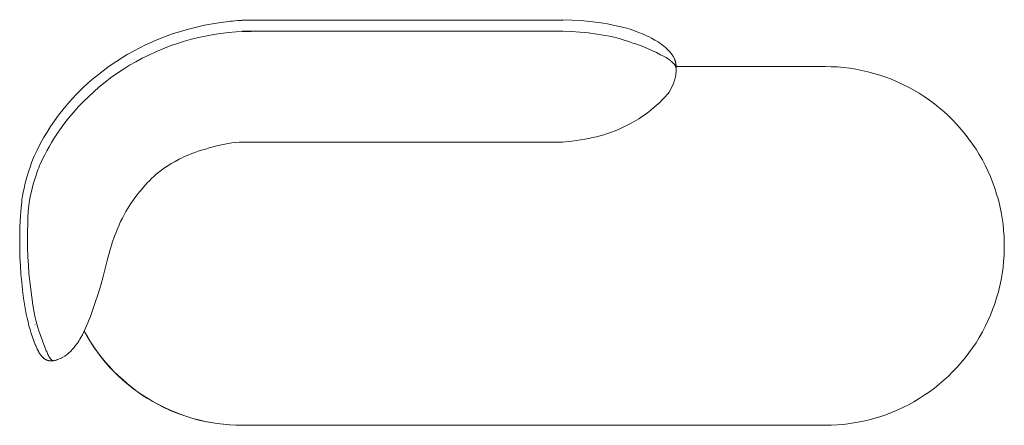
# Model space of a CAD drawing. Header units: millimetres. Extents: x -3843 to -267, y -13382 to -11314.
# Tile 4 of 6: x -2178 to -278, y -13374 to -12591. Entities that reach past the tile are written whole.
import ezdxf

# ---------------------------------------------------------------- set-up
doc = ezdxf.new("R2010")
doc.units = ezdxf.units.MM
doc.layers.add('Default', color=7, linetype='Continuous', lineweight=18, true_color=0x000000)

msp = doc.modelspace()

# ---------------------------------------------------------------- linework, layer by layer
at = {"layer": 'Default'}
for p, q in [((-1790, -12596.5), (-1805.8, -12598.9)), ((-1774.1, -12594.6), (-1790, -12596.5)), ((-1770.8, -12594.2), (-1774.1, -12594.6)), ((-1767.4, -12593.8), (-1770.8, -12594.2)), ((-1762.7, -12593.3), (-1767.4, -12593.8)), ((-1756.8, -12592.8), (-1762.7, -12593.3)), ((-1749.7, -12592.4), (-1756.8, -12592.8)), ((-1741.2, -12592.1), (-1749.7, -12592.4)), ((-1748.8, -12591.9), (-1129.7, -12591.9)), ((-1731.5, -12591.9), (-1741.2, -12592.1)), ((-1129.7, -12591.2), (-1112.4, -12591.8)), ((-1112.4, -12591.8), (-1095.2, -12592.9)), ((-1095.2, -12592.9), (-1078.1, -12594.4)), ((-1078.1, -12594.4), (-1061, -12596.5)), ((-1061, -12596.5), (-1052.4, -12597.8)), ((-1868, -12613.7), (-1883.2, -12618.6)), ((-1852.6, -12609.2), (-1868, -12613.7)), ((-1837.1, -12605.3), (-1852.6, -12609.2)), ((-1821.5, -12601.9), (-1837.1, -12605.3)), ((-1805.8, -12598.9), (-1821.5, -12601.9)), ((-1789.6, -12617.8), (-1774.9, -12616.1)), ((-1774.9, -12616.1), (-1760.1, -12614.8)), ((-1760.1, -12614.8), (-1746.5, -12614.1)), ((-1129.8, -12613.6), (-1748.6, -12613.6)), ((-1746.5, -12614.1), (-1731.5, -12613.7)), ((-1130.3, -12613.6), (-1113.5, -12614.2)), ((-1113.5, -12614.2), (-1097, -12615.3)), ((-1097, -12615.3), (-1080.5, -12616.8)), ((-1052.4, -12597.8), (-1043.9, -12599.2)), ((-1043.9, -12599.2), (-1035.3, -12600.8)), ((-1035.3, -12600.8), (-1026.7, -12602.7)), ((-1026.7, -12602.7), (-1018, -12604.7)), ((-1018, -12604.7), (-1009.3, -12607)), ((-1009.3, -12607), (-1000.3, -12609.7)), ((-1000.3, -12609.7), (-991.5, -12612.7)), ((-991.5, -12612.7), (-986.8, -12614.4)), ((-986.8, -12614.4), (-982.1, -12616.2)), ((-1913.2, -12629.8), (-1927.8, -12636.2)), ((-1898.3, -12624), (-1913.2, -12629.8)), ((-1883.2, -12618.6), (-1898.3, -12624)), ((-1873.4, -12636.9), (-1860, -12632.7)), ((-1860, -12632.7), (-1846.5, -12629)), ((-1846.5, -12629), (-1832.9, -12625.6)), ((-1832.9, -12625.6), (-1819.2, -12622.7)), ((-1819.2, -12622.7), (-1803.5, -12619.8)), ((-1803.5, -12619.8), (-1789.6, -12617.8)), ((-1080.5, -12616.8), (-1064.2, -12618.9)), ((-1064.2, -12618.9), (-1056.1, -12620.1)), ((-1056.1, -12620.1), (-1048, -12621.6)), ((-1048, -12621.6), (-1039.9, -12623.2)), ((-1039.9, -12623.2), (-1031.8, -12624.9)), ((-1031.8, -12624.9), (-1025.7, -12626.4)), ((-1025.7, -12626.4), (-1019.6, -12628.1)), ((-1019.6, -12628.1), (-1013.5, -12629.8)), ((-1013.5, -12629.8), (-1007.3, -12631.8)), ((-1007.3, -12631.8), (-1001.2, -12633.9)), ((-1001.2, -12633.9), (-994.9, -12636.2)), ((-982.1, -12616.2), (-977.6, -12618)), ((-977.6, -12618), (-973.1, -12620)), ((-973.1, -12620), (-968.4, -12622.1)), ((-968.4, -12622.1), (-963.6, -12624.4)), ((-963.6, -12624.4), (-959, -12626.8)), ((-959, -12626.8), (-952.3, -12630.5)), ((-952.3, -12630.5), (-950.1, -12631.8)), ((-950.1, -12631.8), (-946.2, -12634.1)), ((-946.2, -12634.1), (-942.7, -12636.4)), ((-1934.1, -12639.1), (-1970.5, -12658.3)), ((-1927.8, -12636.2), (-1934.1, -12639.1)), ((-1929.1, -12659.3), (-1915.5, -12653)), ((-1915.5, -12653), (-1901.6, -12647.2)), ((-1901.6, -12647.2), (-1887.6, -12641.8)), ((-1887.6, -12641.8), (-1873.4, -12636.9)), ((-994.9, -12636.2), (-991.6, -12637.3)), ((-991.6, -12637.3), (-979.9, -12641.1)), ((-979.9, -12641.1), (-970.8, -12644.8)), ((-970.8, -12644.8), (-961.8, -12648.9)), ((-961.8, -12648.9), (-956.6, -12651.4)), ((-956.6, -12651.4), (-949.4, -12654.6)), ((-942.7, -12636.4), (-940.9, -12637.6)), ((-940.9, -12637.6), (-939.1, -12638.9)), ((-939.1, -12638.9), (-937.5, -12640.1)), ((-937.5, -12640.1), (-935.8, -12641.4)), ((-935.8, -12641.4), (-934.2, -12642.7)), ((-934.2, -12642.7), (-932.6, -12644)), ((-932.6, -12644), (-930.5, -12646)), ((-930.5, -12646), (-928.4, -12647.9)), ((-928.4, -12647.9), (-926.6, -12649.8)), ((-926.6, -12649.8), (-924.9, -12651.6)), ((-924.9, -12651.6), (-923.1, -12653.6)), ((-923.1, -12653.6), (-921.6, -12655.5)), ((-1990.9, -12671), (-2005.1, -12680.6)), ((-1970.5, -12658.3), (-1990.9, -12671)), ((-1966.1, -12679.2), (-1954, -12672.2)), ((-1954, -12672.2), (-1941.6, -12665.5)), ((-1941.6, -12665.5), (-1929.1, -12659.3)), ((-949.4, -12654.6), (-941.2, -12658.7)), ((-941.2, -12658.7), (-937.1, -12660.7)), ((-937.1, -12660.7), (-933.2, -12662.9)), ((-933.2, -12662.9), (-930.7, -12664.4)), ((-930.7, -12664.4), (-928.2, -12665.9)), ((-928.2, -12665.9), (-926.1, -12667.3)), ((-926.1, -12667.3), (-924.1, -12668.8)), ((-924.1, -12668.8), (-922.2, -12670.2)), ((-922.2, -12670.2), (-921.3, -12670.9)), ((-921.6, -12655.5), (-920.2, -12657.3)), ((-921.3, -12670.9), (-920.4, -12671.6)), ((-920.4, -12671.6), (-919.7, -12672.3)), ((-920.2, -12657.3), (-918.9, -12659.1)), ((-919.7, -12672.3), (-918.9, -12672.9)), ((-918.9, -12659.1), (-918.3, -12660)), ((-918.9, -12672.9), (-918.3, -12673.5)), ((-918.3, -12660), (-917.7, -12661)), ((-917.7, -12661), (-917.1, -12661.9)), ((-917.1, -12661.9), (-916.5, -12663)), ((-916.5, -12663), (-915.9, -12664)), ((-915.9, -12664), (-915.4, -12665.1)), ((-915.4, -12665.1), (-914.8, -12666.3)), ((-914.8, -12666.3), (-914.3, -12667.5)), ((-914.3, -12667.5), (-914, -12668.2)), ((-914, -12668.2), (-913.7, -12669)), ((-913.7, -12669), (-913.3, -12670.1)), ((-913.3, -12670.1), (-912.9, -12671.4)), ((-912.9, -12671.4), (-912.7, -12672.1)), ((-912.7, -12672.1), (-912.5, -12672.8)), ((-912.5, -12672.8), (-912.3, -12673.5)), ((-2005.1, -12680.6), (-2037.5, -12705.9)), ((-1990.5, -12694.9), (-1978, -12686.6)), ((-1978, -12686.6), (-1966.1, -12679.2)), ((-918.3, -12673.5), (-917.6, -12674.2)), ((-917.6, -12674.2), (-917, -12674.8)), ((-917, -12674.8), (-916.4, -12675.4)), ((-916.4, -12675.4), (-915.9, -12676)), ((-915.9, -12676), (-915.4, -12676.6)), ((-915.4, -12676.6), (-914.9, -12677.2)), ((-914.9, -12677.2), (-914.4, -12677.8)), ((-914.4, -12677.8), (-914.2, -12678.1)), ((-914.2, -12678.1), (-914, -12678.4)), ((-914, -12678.4), (-913.8, -12678.7)), ((-913.8, -12678.7), (-913.6, -12679)), ((-913.6, -12679), (-913.3, -12679.3)), ((-913.3, -12679.3), (-913.1, -12679.7)), ((-913.1, -12679.7), (-913, -12680)), ((-913, -12680), (-912.8, -12680.3)), ((-912.8, -12680.3), (-912.7, -12680.6)), ((-912.7, -12680.6), (-912.5, -12680.9)), ((-912.5, -12680.9), (-912.4, -12681.2)), ((-912.4, -12681.2), (-912.3, -12681.6)), ((-912.3, -12673.5), (-912.2, -12674.2)), ((-912.3, -12681.6), (-912.1, -12681.9)), ((-912.2, -12674.2), (-912, -12674.9)), ((-912.1, -12681.9), (-912, -12682.3)), ((-912, -12674.9), (-911.9, -12675.7)), ((-912, -12682.3), (-911.9, -12682.7)), ((-911.9, -12675.7), (-911.7, -12676.5)), ((-911.9, -12682.7), (-911.7, -12683.1)), ((-911.7, -12676.5), (-911.6, -12677.3)), ((-911.7, -12683.1), (-911.6, -12683.6)), ((-911.6, -12677.3), (-911.5, -12678.2)), ((-911.6, -12683.6), (-911.5, -12684)), ((-911.5, -12678.2), (-911.4, -12679)), ((-911.5, -12681.6), (-624, -12681.6)), ((-911.5, -12684), (-911.4, -12684.5)), ((-911.4, -12679), (-911.3, -12679.9)), ((-911.4, -12684.5), (-911.3, -12685.1)), ((-911.3, -12691), (-911.4, -12692.6)), ((-911.3, -12679.9), (-911.2, -12680.8)), ((-911.3, -12685.1), (-911.2, -12685.6)), ((-911.1, -12688.3), (-911.3, -12691)), ((-911.2, -12680.8), (-911.1, -12682)), ((-911.2, -12685.6), (-911.2, -12686.1)), ((-911.2, -12686.1), (-911.1, -12686.9)), ((-911.1, -12682), (-911.1, -12683.2)), ((-911.1, -12683.2), (-911, -12684.5)), ((-911, -12685.7), (-911.1, -12687)), ((-911.1, -12686.9), (-911, -12687.7)), ((-911.1, -12687), (-911.1, -12688.3)), ((-911, -12690.3), (-911.1, -12691.1)), ((-911, -12684.5), (-911, -12685.7)), ((-911, -12687.7), (-911, -12688.6)), ((-911, -12688.6), (-911, -12689.4)), ((-911, -12689.4), (-911, -12690.3)), ((-624, -12681.6), (-612.1, -12681.8)), ((-612.1, -12681.8), (-600.2, -12682.4)), ((-600.2, -12682.4), (-588.3, -12683.4)), ((-588.3, -12683.4), (-576.4, -12684.9)), ((-576.4, -12684.9), (-564.6, -12686.7)), ((-564.6, -12686.7), (-552.9, -12689)), ((-552.9, -12689), (-541.2, -12691.6)), ((-541.2, -12691.6), (-529.7, -12694.7)), ((-2037.5, -12705.9), (-2046.6, -12713.9)), ((-2013.8, -12712.1), (-2002.7, -12703.6)), ((-2002.7, -12703.6), (-1990.5, -12694.9)), ((-914.9, -12710), (-915.7, -12712.2)), ((-914.3, -12707.9), (-914.9, -12710)), ((-913.7, -12705.7), (-914.3, -12707.9)), ((-913.2, -12703.5), (-913.7, -12705.7)), ((-912.8, -12702), (-913.2, -12703.5)), ((-912.5, -12700.4), (-912.8, -12702)), ((-912.2, -12698.9), (-912.5, -12700.4)), ((-912, -12697.3), (-912.2, -12698.9)), ((-911.8, -12695.7), (-912, -12697.3)), ((-911.6, -12694.1), (-911.8, -12695.7)), ((-911.4, -12692.6), (-911.6, -12694.1)), ((-529.7, -12694.7), (-518.2, -12698.2)), ((-518.2, -12698.2), (-506.9, -12702)), ((-506.9, -12702), (-495.8, -12706.2)), ((-495.8, -12706.2), (-484.7, -12710.9)), ((-484.7, -12710.9), (-473.9, -12715.9)), ((-2056.9, -12723.5), (-2066.9, -12733.4)), ((-2046.6, -12713.9), (-2056.9, -12723.5)), ((-2035.2, -12730.1), (-2024.6, -12720.9)), ((-2024.6, -12720.9), (-2013.8, -12712.1)), ((-918.4, -12719), (-924.9, -12730.9)), ((-915.7, -12712.2), (-918.4, -12719)), ((-473.9, -12715.9), (-463.2, -12721.2)), ((-463.2, -12721.2), (-452.7, -12727)), ((-452.7, -12727), (-442.5, -12733.1)), ((-2076.5, -12743.6), (-2085.8, -12754.1)), ((-2066.9, -12733.4), (-2076.5, -12743.6)), ((-2055.5, -12749.4), (-2045.5, -12739.7)), ((-2045.5, -12739.7), (-2035.2, -12730.1)), ((-938.4, -12746.1), (-943.7, -12751.3)), ((-933, -12740.5), (-938.4, -12746.1)), ((-927.6, -12734.5), (-933, -12740.5)), ((-924.9, -12730.9), (-927.6, -12734.5)), ((-442.5, -12733.1), (-432.4, -12739.5)), ((-432.4, -12739.5), (-422.6, -12746.3)), ((-422.6, -12746.3), (-413, -12753.4)), ((-2094.8, -12764.9), (-2103.1, -12775.6)), ((-2085.8, -12754.1), (-2094.8, -12764.9)), ((-2074.3, -12769.9), (-2065, -12759.5)), ((-2065, -12759.5), (-2055.5, -12749.4)), ((-959.2, -12765.1), (-964.2, -12769.1)), ((-954.1, -12760.8), (-959.2, -12765.1)), ((-948.9, -12756.2), (-954.1, -12760.8)), ((-943.7, -12751.3), (-948.9, -12756.2)), ((-413, -12753.4), (-403.6, -12760.9)), ((-403.6, -12760.9), (-394.6, -12768.6)), ((-2110.9, -12786.2), (-2118.3, -12797)), ((-2103.1, -12775.6), (-2110.9, -12786.2)), ((-2092.8, -12792.8), (-2083.9, -12781.4)), ((-2083.9, -12781.4), (-2074.3, -12769.9)), ((-988.1, -12785.3), (-992.6, -12787.9)), ((-983.5, -12782.5), (-988.1, -12785.3)), ((-978.8, -12779.5), (-983.5, -12782.5)), ((-974, -12776.3), (-978.8, -12779.5)), ((-969.1, -12772.8), (-974, -12776.3)), ((-964.2, -12769.1), (-969.1, -12772.8)), ((-394.6, -12768.6), (-385.7, -12776.7)), ((-385.7, -12776.7), (-377.2, -12785.1)), ((-377.2, -12785.1), (-369, -12793.7)), ((-2118.3, -12797), (-2125.3, -12808.1)), ((-2104.9, -12809.8), (-2100.8, -12803.8)), ((-2100.8, -12803.8), (-2092.8, -12792.8)), ((-1029, -12805.5), (-1036.3, -12808.3)), ((-1021.5, -12802.3), (-1029, -12805.5)), ((-1013.7, -12798.8), (-1021.5, -12802.3)), ((-1005.6, -12794.8), (-1013.7, -12798.8)), ((-997, -12790.4), (-1005.6, -12794.8)), ((-992.6, -12787.9), (-997, -12790.4)), ((-369, -12793.7), (-361.1, -12802.7)), ((-361.1, -12802.7), (-353.5, -12811.9)), ((-2132, -12819.4), (-2138.4, -12830.9)), ((-2125.3, -12808.1), (-2132, -12819.4)), ((-2116.7, -12828.4), (-2112.7, -12821.8)), ((-2112.7, -12821.8), (-2108.8, -12815.8)), ((-2108.8, -12815.8), (-2104.9, -12809.8)), ((-1095.9, -12823.1), (-1112.7, -12825.5)), ((-1087.8, -12821.7), (-1095.9, -12823.1)), ((-1080, -12820.2), (-1087.8, -12821.7)), ((-1072.4, -12818.6), (-1080, -12820.2)), ((-1065, -12816.9), (-1072.4, -12818.6)), ((-1057.7, -12815), (-1065, -12816.9)), ((-1050.6, -12813), (-1057.7, -12815)), ((-1043.5, -12810.8), (-1050.6, -12813)), ((-1036.3, -12808.3), (-1043.5, -12810.8)), ((-353.5, -12811.9), (-346.2, -12821.4)), ((-346.2, -12821.4), (-339.2, -12831.1)), ((-2144.3, -12842.6), (-2149.9, -12854.5)), ((-2138.4, -12830.9), (-2144.3, -12842.6)), ((-2125.6, -12844.2), (-2121.3, -12836.3)), ((-2121.3, -12836.3), (-2116.7, -12828.4)), ((-1827, -12842.9), (-1833.7, -12845)), ((-1819.8, -12840.7), (-1827, -12842.9)), ((-1812.1, -12838.5), (-1819.8, -12840.7)), ((-1795.2, -12834.2), (-1812.1, -12838.5)), ((-1775.9, -12830), (-1795.2, -12834.2)), ((-1775.9, -12830), (-1768.5, -12829)), ((-1768.5, -12829), (-1775.9, -12830)), ((-1761.1, -12828.2), (-1768.5, -12829)), ((-1768.5, -12829), (-1761.1, -12828.3)), ((-1761.1, -12828.3), (-1753.7, -12827.7)), ((-1753.7, -12827.7), (-1761.1, -12828.2)), ((-1746.2, -12827.3), (-1753.7, -12827.7)), ((-1753.7, -12827.7), (-1746.2, -12827.4)), ((-1130.7, -12827.5), (-1748.8, -12827.5)), ((-1746.2, -12827.4), (-1738.8, -12827.2)), ((-1738.8, -12827.2), (-1746.2, -12827.3)), ((-1112.7, -12825.5), (-1130.7, -12827.5)), ((-339.2, -12831.1), (-332.6, -12841)), ((-332.6, -12841), (-326.3, -12851.2)), ((-2149.9, -12854.5), (-2155.1, -12866.6)), ((-2137.7, -12868.5), (-2133.9, -12860.3)), ((-2133.9, -12860.3), (-2129.8, -12852.2)), ((-2129.8, -12852.2), (-2125.6, -12844.2)), ((-1870.3, -12860.4), (-1878.3, -12864.7)), ((-1866, -12858.2), (-1870.3, -12860.4)), ((-1861.4, -12856), (-1866, -12858.2)), ((-1856.6, -12853.8), (-1861.4, -12856)), ((-1851.4, -12851.6), (-1856.6, -12853.8)), ((-1845.9, -12849.4), (-1851.4, -12851.6)), ((-1840, -12847.2), (-1845.9, -12849.4)), ((-1833.7, -12845), (-1840, -12847.2)), ((-326.3, -12851.2), (-320.4, -12861.6)), ((-320.4, -12861.6), (-314.9, -12872.1)), ((-2159.6, -12880.6), (-2164.1, -12894.8)), ((-2158, -12876), (-2159.6, -12880.6)), ((-2156.5, -12871.3), (-2158, -12876)), ((-2155.1, -12866.6), (-2156.5, -12871.3)), ((-2144.4, -12884.9), (-2142.9, -12880.8)), ((-2142.9, -12880.8), (-2141.3, -12876.8)), ((-2141.3, -12876.8), (-2139.6, -12872.7)), ((-2139.6, -12872.7), (-2137.7, -12868.5)), ((-1904.2, -12881.3), (-1909.5, -12885.4)), ((-1898.5, -12877.2), (-1904.2, -12881.3)), ((-1892.4, -12873.1), (-1898.5, -12877.2)), ((-1885.6, -12868.9), (-1892.4, -12873.1)), ((-1878.3, -12864.7), (-1885.6, -12868.9)), ((-314.9, -12872.1), (-309.7, -12882.9)), ((-2164.1, -12894.8), (-2166.1, -12902)), ((-2152, -12908.8), (-2149.7, -12900.9)), ((-2149.7, -12900.9), (-2147.2, -12893)), ((-2147.2, -12893), (-2144.4, -12884.9)), ((-1923.5, -12897.7), (-1927.7, -12901.9)), ((-1919.1, -12893.6), (-1923.5, -12897.7)), ((-1914.4, -12889.5), (-1919.1, -12893.6)), ((-1909.5, -12885.4), (-1914.4, -12889.5)), ((-309.7, -12882.9), (-304.9, -12893.8)), ((-304.9, -12893.8), (-300.5, -12904.9)), ((-2169.7, -12916.6), (-2171.2, -12923.9)), ((-2168, -12909.3), (-2169.7, -12916.6)), ((-2166.1, -12902), (-2168, -12909.3)), ((-2156, -12924.9), (-2154.1, -12916.8)), ((-2154.1, -12916.8), (-2152, -12908.8)), ((-1943.3, -12919.1), (-1946.9, -12923.4)), ((-1939.6, -12914.7), (-1943.3, -12919.1)), ((-1935.8, -12910.4), (-1939.6, -12914.7)), ((-1931.8, -12906.1), (-1935.8, -12910.4)), ((-1927.7, -12901.9), (-1931.8, -12906.1)), ((-300.5, -12904.9), (-296.4, -12916.2)), ((-296.4, -12916.2), (-292.8, -12927.6)), ((-2173.8, -12938.7), (-2174.2, -12942.4)), ((-2172.6, -12931.3), (-2173.8, -12938.7)), ((-2171.2, -12923.9), (-2172.6, -12931.3)), ((-2158.9, -12940.4), (-2157.6, -12932.6)), ((-2157.6, -12932.6), (-2156, -12924.9)), ((-1957, -12936.7), (-1960.2, -12941.2)), ((-1953.7, -12932.2), (-1957, -12936.7)), ((-1946.9, -12923.4), (-1953.7, -12932.2)), ((-292.8, -12927.6), (-289.5, -12939)), ((-289.5, -12939), (-286.6, -12950.6)), ((-2175.3, -12953.6), (-2176, -12961.2)), ((-2174.2, -12942.4), (-2175.3, -12953.6)), ((-2161.4, -12961.5), (-2161, -12956.1)), ((-2161, -12956.1), (-2160.1, -12948.3)), ((-2160.1, -12948.3), (-2158.9, -12940.4)), ((-1969.7, -12955.9), (-1972.9, -12961.5)), ((-1966.5, -12950.8), (-1969.7, -12955.9)), ((-1963.3, -12945.9), (-1966.5, -12950.8)), ((-1960.2, -12941.2), (-1963.3, -12945.9)), ((-286.6, -12950.6), (-284.2, -12962.3)), ((-2176.5, -12968.7), (-2177.5, -12991.2)), ((-2176, -12961.2), (-2176.5, -12968.7)), ((-2163.1, -13011.9), (-2162.1, -12972.4)), ((-2162.1, -12972.4), (-2161.4, -12961.5)), ((-1979.6, -12973.8), (-1983.2, -12980.8)), ((-1976.2, -12967.4), (-1979.6, -12973.8)), ((-1972.9, -12961.5), (-1976.2, -12967.4)), ((-284.2, -12962.3), (-282.1, -12974.1)), ((-282.1, -12974.1), (-280.5, -12985.9)), ((-2177.5, -12991.2), (-2178, -13012)), ((-1988.8, -12993.2), (-1990.8, -12998)), ((-1986.9, -12988.7), (-1988.8, -12993.2)), ((-1983.2, -12980.8), (-1986.9, -12988.7)), ((-280.5, -12985.9), (-279.3, -12997.8)), ((-2178, -13012), (-2178, -13031.2)), ((-2162.8, -13030.8), (-2163.1, -13011.9)), ((-1995, -13008.9), (-1999.4, -13021.8)), ((-1992.8, -13003.2), (-1995, -13008.9)), ((-1990.8, -12998), (-1992.8, -13003.2)), ((-279.3, -12997.8), (-278.4, -13009.7)), ((-278.4, -13009.7), (-278, -13021.7)), ((-2178, -13031.2), (-2177.6, -13049.1)), ((-2162.2, -13048.4), (-2162.8, -13030.8)), ((-1999.4, -13021.8), (-2004.1, -13037.2)), ((-278, -13033.6), (-278.4, -13045.6)), ((-278, -13021.7), (-278, -13033.6)), ((-2177.6, -13049.1), (-2176.8, -13066)), ((-2161.3, -13065), (-2162.2, -13048.4)), ((-2004.1, -13037.2), (-2009.2, -13055.5)), ((-278.4, -13045.6), (-279.3, -13057.5)), ((-2176.8, -13066), (-2175.7, -13082.2)), ((-2160.1, -13080.8), (-2161.3, -13065)), ((-2009.2, -13055.5), (-2017, -13086.4)), ((-280.5, -13069.4), (-282.1, -13081.2)), ((-279.3, -13057.5), (-280.5, -13069.4)), ((-2175.7, -13082.2), (-2174.2, -13097.8)), ((-2158.6, -13096.2), (-2160.1, -13080.8)), ((-2017, -13086.4), (-2021.5, -13103.1)), ((-282.1, -13081.2), (-284.2, -13093)), ((-2174.2, -13097.8), (-2172.4, -13113.3)), ((-2154.9, -13126.5), (-2158.6, -13096.2)), ((-2021.5, -13103.1), (-2026.6, -13120)), ((-286.6, -13104.7), (-289.5, -13116.3)), ((-284.2, -13093), (-286.6, -13104.7)), ((-2172.4, -13113.3), (-2170.4, -13128.7)), ((-2170.4, -13128.7), (-2168.1, -13144)), ((-2152.6, -13141.4), (-2154.9, -13126.5)), ((-2026.6, -13120), (-2032.2, -13137)), ((-292.8, -13127.8), (-296.4, -13139.1)), ((-289.5, -13116.3), (-292.8, -13127.8)), ((-2168.1, -13144), (-2165.3, -13159.2)), ((-2150, -13156.2), (-2152.6, -13141.4)), ((-2032.2, -13137), (-2038.3, -13154.2)), ((-296.4, -13139.1), (-300.5, -13150.4)), ((-2165.3, -13159.2), (-2163.7, -13166.8)), ((-2163.7, -13166.8), (-2162, -13174.3)), ((-2148.5, -13163.4), (-2150, -13156.2)), ((-2146.8, -13170.6), (-2148.5, -13163.4)), ((-2041.7, -13163.9), (-2044, -13169.9)), ((-2038.3, -13154.2), (-2041.7, -13163.9)), ((-304.9, -13161.5), (-309.7, -13172.4)), ((-300.5, -13150.4), (-304.9, -13161.5)), ((-2162, -13174.3), (-2160.1, -13181.8)), ((-2160.1, -13181.8), (-2158.1, -13189.2)), ((-2148, -13178.8), (-2148.1, -13179)), ((-2145, -13177.7), (-2146.8, -13170.6)), ((-2143.1, -13184.8), (-2145, -13177.7)), ((-2140.9, -13191.7), (-2143.1, -13184.8)), ((-2048.8, -13181.7), (-2051.4, -13187.6)), ((-2046.3, -13175.8), (-2048.8, -13181.7)), ((-2044, -13169.9), (-2046.3, -13175.8)), ((-314.9, -13183.2), (-320.4, -13193.7)), ((-309.7, -13172.4), (-314.9, -13183.2)), ((-2158.1, -13189.2), (-2155.8, -13196.5)), ((-2155.8, -13196.5), (-2153.4, -13203.8)), ((-2153.4, -13203.8), (-2150.8, -13211)), ((-2138.6, -13198.6), (-2140.9, -13191.7)), ((-2129.4, -13223.2), (-2138.6, -13198.6)), ((-2060.2, -13204.6), (-2062.1, -13207.8)), ((-2057.1, -13199), (-2060.2, -13204.6)), ((-2054.2, -13193.3), (-2057.1, -13199)), ((-2051.4, -13187.6), (-2054.2, -13193.3)), ((-2047.7, -13202.7), (-2053.6, -13192.2)), ((-2047.5, -13202.2), (-2053.4, -13191.8)), ((-2041.5, -13212.9), (-2047.7, -13202.7)), ((-2041.3, -13212.5), (-2047.5, -13202.2)), ((-326.3, -13204.1), (-332.6, -13214.3)), ((-320.4, -13193.7), (-326.3, -13204.1)), ((-2150.8, -13211), (-2147.9, -13218.1)), ((-2147.9, -13218.1), (-2144.8, -13225.1)), ((-2146.5, -13221.7), (-2147.8, -13218.2)), ((-2145.1, -13224.8), (-2146.5, -13221.7)), ((-2127.6, -13227.8), (-2129.4, -13223.2)), ((-2072.8, -13223.3), (-2074.8, -13225.8)), ((-2070.8, -13220.7), (-2072.8, -13223.3)), ((-2067.3, -13215.9), (-2070.8, -13220.7)), ((-2065.4, -13213), (-2067.3, -13215.9)), ((-2063.5, -13210.1), (-2065.4, -13213)), ((-2062.1, -13207.8), (-2063.5, -13210.1)), ((-2034.9, -13222.9), (-2041.5, -13212.9)), ((-2034.7, -13222.5), (-2041.3, -13212.5)), ((-2027.9, -13232.7), (-2034.9, -13222.9)), ((-2027.7, -13232.3), (-2034.7, -13222.5)), ((-332.6, -13214.3), (-339.2, -13224.2)), ((-2144.1, -13226.9), (-2145.1, -13224.8)), ((-2144.8, -13225.1), (-2143.2, -13228.5)), ((-2143.2, -13228.9), (-2144.1, -13226.9)), ((-2143.2, -13228.5), (-2141.4, -13231.9)), ((-2142.3, -13230.5), (-2143.2, -13228.9)), ((-2141.5, -13231.9), (-2142.3, -13230.5)), ((-2140.9, -13233), (-2141.5, -13231.9)), ((-2140.3, -13234), (-2140.9, -13233)), ((-2139.7, -13234.9), (-2140.3, -13234)), ((-2139.1, -13235.8), (-2139.7, -13234.9)), ((-2138.5, -13236.7), (-2139.1, -13235.8)), ((-2137.9, -13237.5), (-2138.5, -13236.7)), ((-2137.2, -13238.4), (-2137.9, -13237.5)), ((-2136.5, -13239.3), (-2137.2, -13238.4)), ((-2135.6, -13240.4), (-2136.5, -13239.3)), ((-2135.1, -13240.9), (-2135.6, -13240.4)), ((-2134.6, -13241.5), (-2135.1, -13240.9)), ((-2134.1, -13242), (-2134.6, -13241.5)), ((-2133.5, -13242.6), (-2134.1, -13242)), ((-2133, -13243.1), (-2133.5, -13242.6)), ((-2126.7, -13229.8), (-2127.6, -13227.8)), ((-2126.3, -13230.7), (-2126.7, -13229.8)), ((-2125.9, -13231.5), (-2126.3, -13230.7)), ((-2125.9, -13231.5), (-2125.2, -13233.3)), ((-2125.2, -13233.3), (-2124.3, -13235.3)), ((-2124.3, -13235.3), (-2123.5, -13237.1)), ((-2123.5, -13237.1), (-2122.7, -13238.9)), ((-2122.7, -13238.9), (-2121.9, -13240.5)), ((-2121.9, -13240.5), (-2121.5, -13241.2)), ((-2121.5, -13241.2), (-2121.1, -13241.9)), ((-2121.1, -13241.9), (-2120.6, -13242.6)), ((-2120.6, -13242.6), (-2120.2, -13243.2)), ((-2096.2, -13243.1), (-2097.3, -13243.8)), ((-2095.9, -13242.9), (-2096.2, -13243.1)), ((-2093.2, -13241.5), (-2095.9, -13242.9)), ((-2092.5, -13241.1), (-2093.2, -13241.5)), ((-2091.9, -13240.7), (-2092.5, -13241.1)), ((-2091.2, -13240.3), (-2091.9, -13240.7)), ((-2090.6, -13239.8), (-2091.2, -13240.3)), ((-2086.6, -13236.9), (-2090.6, -13239.8)), ((-2084.9, -13235.6), (-2086.6, -13236.9)), ((-2083.6, -13234.5), (-2084.9, -13235.6)), ((-2082.3, -13233.4), (-2083.6, -13234.5)), ((-2080.9, -13232.1), (-2082.3, -13233.4)), ((-2079.5, -13230.7), (-2080.9, -13232.1)), ((-2078.3, -13229.6), (-2079.5, -13230.7)), ((-2077.2, -13228.4), (-2078.3, -13229.6)), ((-2076, -13227.1), (-2077.2, -13228.4)), ((-2074.8, -13225.8), (-2076, -13227.1)), ((-2020.7, -13242.3), (-2027.9, -13232.7)), ((-2020.5, -13241.9), (-2027.7, -13232.3)), ((-2013.1, -13251.6), (-2020.7, -13242.3)), ((-2012.8, -13251.2), (-2020.5, -13241.9)), ((-346.2, -13234), (-353.5, -13243.4)), ((-339.2, -13224.2), (-346.2, -13234)), ((-2132.4, -13243.7), (-2133, -13243.1)), ((-2131.8, -13244.1), (-2132.4, -13243.7)), ((-2131.3, -13244.6), (-2131.8, -13244.1)), ((-2130.8, -13245), (-2131.3, -13244.6)), ((-2130.2, -13245.4), (-2130.8, -13245)), ((-2129.7, -13245.8), (-2130.2, -13245.4)), ((-2129.2, -13246.1), (-2129.7, -13245.8)), ((-2128.7, -13246.4), (-2129.2, -13246.1)), ((-2128.2, -13246.8), (-2128.7, -13246.4)), ((-2127.7, -13247), (-2128.2, -13246.8)), ((-2127.2, -13247.3), (-2127.7, -13247)), ((-2126.9, -13247.4), (-2127.2, -13247.3)), ((-2126.5, -13247.6), (-2126.9, -13247.4)), ((-2126.2, -13247.8), (-2126.5, -13247.6)), ((-2125.8, -13247.9), (-2126.2, -13247.8)), ((-2125.4, -13248.1), (-2125.8, -13247.9)), ((-2125, -13248.2), (-2125.4, -13248.1)), ((-2124.6, -13248.3), (-2125, -13248.2)), ((-2124.2, -13248.5), (-2124.6, -13248.3)), ((-2123.8, -13248.6), (-2124.2, -13248.5)), ((-2123.4, -13248.7), (-2123.8, -13248.6)), ((-2123, -13248.8), (-2123.4, -13248.7)), ((-2122.5, -13248.9), (-2123, -13248.8)), ((-2122.1, -13249), (-2122.5, -13248.9)), ((-2121.6, -13249.1), (-2122.1, -13249)), ((-2121.1, -13249.2), (-2121.6, -13249.1)), ((-2120.3, -13249.3), (-2121.1, -13249.2)), ((-2119.5, -13249.4), (-2120.3, -13249.3)), ((-2120.2, -13243.2), (-2119.8, -13243.8)), ((-2119.8, -13243.8), (-2119.4, -13244.4)), ((-2118.6, -13249.5), (-2119.5, -13249.4)), ((-2119.4, -13244.4), (-2119, -13245)), ((-2119, -13245), (-2118.6, -13245.5)), ((-2118.6, -13245.5), (-2118.2, -13245.9)), ((-2117.7, -13249.5), (-2118.6, -13249.5)), ((-2118.2, -13245.9), (-2118, -13246.2)), ((-2118, -13246.2), (-2117.8, -13246.4)), ((-2117.8, -13246.4), (-2117.6, -13246.6)), ((-2113, -13249.1), (-2117.7, -13249.5)), ((-2117.6, -13246.6), (-2117.4, -13246.8)), ((-2117.4, -13246.8), (-2117.3, -13247)), ((-2117.3, -13247), (-2117.1, -13247.2)), ((-2117.1, -13247.2), (-2116.9, -13247.4)), ((-2116.9, -13247.4), (-2116.7, -13247.5)), ((-2116.7, -13247.5), (-2116.5, -13247.7)), ((-2116.5, -13247.7), (-2116.3, -13247.8)), ((-2116.3, -13247.8), (-2116.1, -13248)), ((-2116.1, -13248), (-2115.9, -13248.1)), ((-2115.9, -13248.1), (-2115.7, -13248.2)), ((-2115.7, -13248.2), (-2115.5, -13248.4)), ((-2115.5, -13248.4), (-2115.3, -13248.5)), ((-2115.3, -13248.5), (-2115.1, -13248.6)), ((-2115.1, -13248.6), (-2114.9, -13248.7)), ((-2114.9, -13248.7), (-2114.7, -13248.7)), ((-2114.7, -13248.7), (-2114.6, -13248.8)), ((-2114.6, -13248.8), (-2114.6, -13248.8)), ((-2114.6, -13248.8), (-2114.5, -13248.9)), ((-2114.5, -13248.9), (-2114.4, -13248.9)), ((-2114.4, -13248.9), (-2114.3, -13248.9)), ((-2114.3, -13248.9), (-2114.2, -13249)), ((-2114.2, -13249), (-2114.1, -13249)), ((-2114.1, -13249), (-2114, -13249)), ((-2114, -13249), (-2113.8, -13249)), ((-2113.8, -13249), (-2113.7, -13249.1)), ((-2113.7, -13249.1), (-2113.5, -13249.1)), ((-2113.5, -13249.1), (-2113.4, -13249.1)), ((-2113.4, -13249.1), (-2113.2, -13249.1)), ((-2113.2, -13249.1), (-2113.1, -13249.1)), ((-2113.1, -13249.1), (-2112.9, -13249.2)), ((-2111.7, -13248.9), (-2113, -13249.1)), ((-2112.9, -13249.2), (-2112.8, -13249.2)), ((-2112.8, -13249.2), (-2112.6, -13249.2)), ((-2112.6, -13249.2), (-2112.5, -13249.1)), ((-2110.5, -13248.7), (-2111.7, -13248.9)), ((-2109.3, -13248.4), (-2110.5, -13248.7)), ((-2108.1, -13248.1), (-2109.3, -13248.4)), ((-2106.9, -13247.8), (-2108.1, -13248.1)), ((-2106.7, -13247.7), (-2106.9, -13247.8)), ((-2106.6, -13247.6), (-2106.7, -13247.7)), ((-2106.2, -13247.5), (-2106.6, -13247.6)), ((-2105, -13247), (-2106.2, -13247.5)), ((-2104.3, -13246.8), (-2105, -13247)), ((-2103.3, -13246.4), (-2104.3, -13246.8)), ((-2100.2, -13245), (-2103.3, -13246.4)), ((-2099.9, -13244.9), (-2100.2, -13245)), ((-2098.1, -13244.2), (-2099.9, -13244.9)), ((-2098, -13244.1), (-2098.1, -13244.2)), ((-2097.8, -13244), (-2098, -13244.1)), ((-2097.7, -13244), (-2097.8, -13244)), ((-2097.5, -13243.9), (-2097.7, -13244)), ((-2097.3, -13243.8), (-2097.5, -13243.9)), ((-2005.1, -13260.6), (-2013.1, -13251.6)), ((-2004.9, -13260.2), (-2012.8, -13251.2)), ((-1996.9, -13269.3), (-2005.1, -13260.6)), ((-1996.7, -13269), (-2004.9, -13260.2)), ((-369, -13261.6), (-377.2, -13270.2)), ((-361.1, -13252.6), (-369, -13261.6)), ((-353.5, -13243.4), (-361.1, -13252.6)), ((-1988.4, -13277.8), (-1996.9, -13269.3)), ((-1988.2, -13277.4), (-1996.7, -13269)), ((-1979.6, -13285.9), (-1988.4, -13277.8)), ((-1979.3, -13285.6), (-1988.2, -13277.4)), ((-385.7, -13278.6), (-394.6, -13286.7)), ((-377.2, -13270.2), (-385.7, -13278.6)), ((-1970.5, -13293.7), (-1979.6, -13285.9)), ((-1970.2, -13293.4), (-1979.3, -13285.6)), ((-1961.1, -13301.2), (-1970.5, -13293.7)), ((-1960.9, -13301), (-1970.2, -13293.4)), ((-403.6, -13294.5), (-413, -13301.9)), ((-394.6, -13286.7), (-403.6, -13294.5)), ((-1951.5, -13308.4), (-1961.1, -13301.2)), ((-1951.3, -13308.2), (-1960.9, -13301)), ((-1941.6, -13315.3), (-1951.5, -13308.4)), ((-1941.4, -13315), (-1951.3, -13308.2)), ((-1931.5, -13321.8), (-1941.6, -13315.3)), ((-1931.3, -13321.5), (-1941.4, -13315)), ((-432.4, -13315.8), (-442.5, -13322.3)), ((-422.6, -13309), (-432.4, -13315.8)), ((-413, -13301.9), (-422.6, -13309)), ((-1921.2, -13327.9), (-1931.5, -13321.8)), ((-1921, -13327.7), (-1931.3, -13321.5)), ((-1910.7, -13333.7), (-1921.2, -13327.9)), ((-1910.5, -13333.5), (-1921, -13327.7)), ((-1900, -13339.1), (-1910.7, -13333.7)), ((-1899.7, -13338.9), (-1910.5, -13333.5)), ((-463.2, -13334.1), (-473.9, -13339.4)), ((-452.7, -13328.3), (-463.2, -13334.1)), ((-442.5, -13322.3), (-452.7, -13328.3)), ((-1889.1, -13344.2), (-1900, -13339.1)), ((-1888.8, -13344), (-1899.7, -13338.9)), ((-1878, -13348.8), (-1889.1, -13344.2)), ((-1877.8, -13348.6), (-1888.8, -13344)), ((-1866.8, -13353.1), (-1878, -13348.8)), ((-1866.5, -13352.9), (-1877.8, -13348.6)), ((-1855.5, -13357), (-1866.8, -13353.1)), ((-1855.2, -13356.8), (-1866.5, -13352.9)), ((-1844, -13360.5), (-1855.5, -13357)), ((-1843.7, -13360.3), (-1855.2, -13356.8)), ((-506.9, -13353.3), (-518.2, -13357.1)), ((-495.8, -13349.1), (-506.9, -13353.3)), ((-484.7, -13344.4), (-495.8, -13349.1)), ((-473.9, -13339.4), (-484.7, -13344.4)), ((-1832.4, -13363.6), (-1844, -13360.5)), ((-1832.1, -13363.4), (-1843.7, -13360.3)), ((-1820.7, -13366.3), (-1832.4, -13363.6)), ((-1820.4, -13366.1), (-1832.1, -13363.4)), ((-1808.9, -13368.5), (-1820.7, -13366.3)), ((-1808.6, -13368.4), (-1820.4, -13366.1)), ((-1797, -13370.4), (-1808.9, -13368.5)), ((-1796.7, -13370.2), (-1808.6, -13368.4)), ((-1785.1, -13371.8), (-1797, -13370.4)), ((-1784.8, -13371.7), (-1796.7, -13370.2)), ((-1773.2, -13372.9), (-1785.1, -13371.8)), ((-1772.8, -13372.7), (-1784.8, -13371.7)), ((-1761.2, -13373.5), (-1773.2, -13372.9)), ((-1760.8, -13373.4), (-1772.8, -13372.7)), ((-1749.2, -13373.7), (-1761.2, -13373.5)), ((-1748.8, -13373.6), (-1760.8, -13373.4)), ((-613.4, -13373.7), (-1749.2, -13373.7)), ((-612.1, -13373.5), (-624, -13373.7)), ((-600.2, -13372.9), (-612.1, -13373.5)), ((-588.3, -13371.9), (-600.2, -13372.9)), ((-576.4, -13370.4), (-588.3, -13371.9)), ((-564.6, -13368.6), (-576.4, -13370.4)), ((-552.9, -13366.3), (-564.6, -13368.6)), ((-541.2, -13363.7), (-552.9, -13366.3)), ((-529.7, -13360.6), (-541.2, -13363.7)), ((-518.2, -13357.1), (-529.7, -13360.6))]:
    msp.add_line(p, q, dxfattribs=at)

doc.saveas('drawing.dxf')
